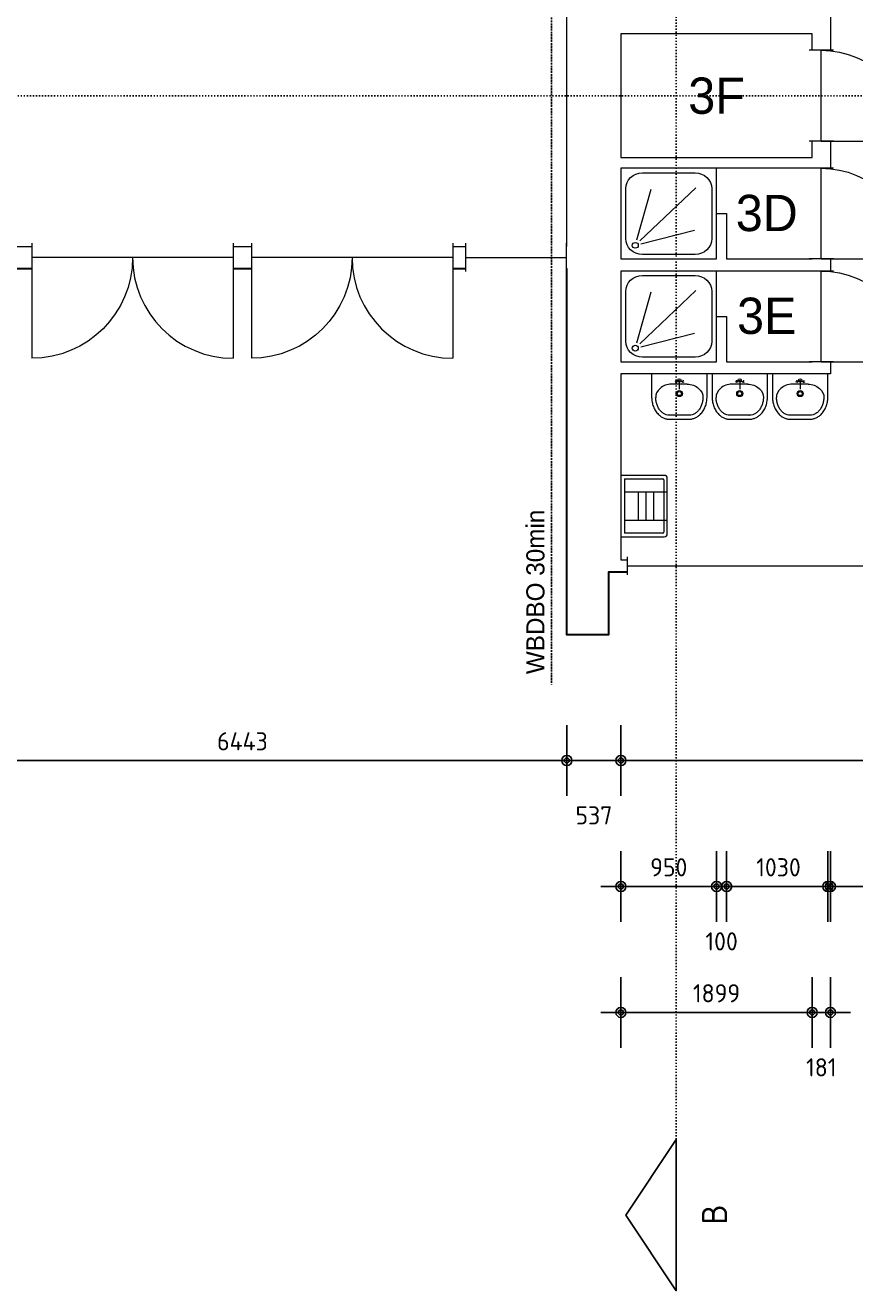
# Model space of a CAD drawing. Header units: millimetres. Extents: x 362177 to 5000048, y 157834 to 733119.
# Tile 15 of 152: x 498933 to 507170, y 284687 to 297242. Entities that reach past the tile are written whole.
import ezdxf
from ezdxf.enums import TextEntityAlignment as Align

# ---------------------------------------------------------------- set-up
doc = ezdxf.new("R2010")
doc.units = ezdxf.units.MM
doc.set_wipeout_variables(frame=1)
doc.linetypes.add('ACAD_ISO03W100', pattern=[30, 12, -18])
doc.layers.get('DEFPOINTS').update_dxf_attribs({"color": 255})
for name, color, linetype in [('A--M$1A-_F123-', 1, 'Continuous'), ('A--T$1A-_F123-_0_25MM', 2, 'Continuous'), ('X-L0_C_WBDBO', 7, 'Continuous')]:
    doc.layers.add(name, color=color, linetype=linetype)
for name, color, linetype, lineweight in [('X-L21_C_buitenwanden', 7, 'Continuous', 30), ('X-L22_C_binnenwand', 7, 'Continuous', 13), ('X-L31_C_buitenwandopening', 1, 'Continuous', 5), ('X-L32_C_binnenwandopeningen', 3, 'Continuous', 5), ('X-L74_C_sanitair', 5, 'Continuous', 5), ('X-T22_C_ruimtelabel', 7, 'Continuous', 5)]:
    doc.layers.add(name, color=color, linetype=linetype, lineweight=lineweight)
doc.styles.add('ALFA-0_18', font='iso3098.shx', dxfattribs={"height": 180})
doc.styles.add('ALFA-0_25', font='iso3098.shx', dxfattribs={"height": 250})
doc.dimstyles.new('ALFA-0_18', dxfattribs={"dimscale": 100, "dimtxt": 0.18, "dimasz": 1, "dimexe": 1.25, "dimexo": 0.625, "dimgap": 1, "dimtad": 1, "dimdec": 0, "dimzin": 0, "dimdsep": 46, "dimtxsty": 'ALFA-0_18', "dimblk": 'diminfradot', "dimblk1": 'diminfradot', "dimblk2": 'diminfradot', "dimsah": 1, "dimcen": 2.5, "dimse1": 1, "dimse2": 1, "dimclrd": 141, "dimclrt": 1, "dimadec": 0, "dimazin": 0, "dimtfac": 1, "dimtmove": 2, "dimatfit": 3, "dimldrblk": 'diminfrapyl', "dimfxl": 1, "dimtolj": 1, "dimtzin": 0, "dimarcsym": 0})

# ---------------------------------------------------------------- blocks, each defined once
blk = doc.blocks.new('diminfradot')
at = {"color": 0}
for p, q in [((0, -3.5), (0, 3.5)), ((-2, 0), (2, 0))]:
    blk.add_line(p, q, dxfattribs=at)
for radius in [0.5, 0.25]:
    blk.add_circle((0, 0), radius, dxfattribs=at)
blk = doc.blocks.new('*D122')
at = {"layer": 'A--M$1A-_F123-', "color": 141, "lineweight": -2, "transparency": 16777216}
blk.add_line((497968, 289948), (504211, 289948), dxfattribs=at)
at = {"layer": 'DEFPOINTS', "color": 0, "transparency": 16777216}
for p in [(504311, 295049), (497868, 293329), (504311, 289948)]:
    blk.add_point(p, dxfattribs=at)
at = {"layer": 'A--M$1A-_F123-', "color": 141, "lineweight": -2, "transparency": 16777216, "xscale": 100, "yscale": 100, "zscale": 100, "rotation": 180}
blk.add_blockref('diminfradot', (497868, 289948), dxfattribs=at)
at = {"layer": 'A--M$1A-_F123-', "color": 141, "lineweight": -2, "transparency": 16777216, "xscale": 100, "yscale": 100, "zscale": 100}
blk.add_blockref('diminfradot', (504311, 289948), dxfattribs=at)
at = {"layer": 'A--M$1A-_F123-', "color": 1, "transparency": 16777216, "insert": (501089.5, 290138), "char_height": 180, "attachment_point": 5, "style": 'ALFA-0_18'}
blk.add_mtext('\\A1;6443', dxfattribs=at)
blk = doc.blocks.new('diminfrapyl')
at = {"color": 0}
blk.add_solid([(0, 0), (-4, 0.7), (-4, -0.7)], dxfattribs=at)
blk = doc.blocks.new('*D123')
at = {"layer": 'A--M$1A-_F123-', "color": 141, "lineweight": -2, "transparency": 16777216}
blk.add_line((504411, 289948), (504748, 289948), dxfattribs=at)
at = {"layer": 'DEFPOINTS', "color": 0, "transparency": 16777216}
for p in [(504311, 295049), (504848, 291939), (504848, 289948)]:
    blk.add_point(p, dxfattribs=at)
at = {"layer": 'A--M$1A-_F123-', "color": 141, "lineweight": -2, "transparency": 16777216, "xscale": 100, "yscale": 100, "zscale": 100, "rotation": 180}
blk.add_blockref('diminfradot', (504311, 289948), dxfattribs=at)
at = {"layer": 'A--M$1A-_F123-', "color": 141, "lineweight": -2, "transparency": 16777216, "xscale": 100, "yscale": 100, "zscale": 100}
blk.add_blockref('diminfradot', (504848, 289948), dxfattribs=at)
at = {"layer": 'A--M$1A-_F123-', "color": 1, "transparency": 16777216, "insert": (504579.5, 289403), "char_height": 180, "attachment_point": 5, "style": 'ALFA-0_18'}
blk.add_mtext('\\A1;537', dxfattribs=at)
blk = doc.blocks.new('*D124')
at = {"layer": 'A--M$1A-_F123-', "color": 141, "lineweight": -2, "transparency": 16777216}
blk.add_line((504948, 289948), (511128, 289948), dxfattribs=at)
at = {"layer": 'DEFPOINTS', "color": 0, "transparency": 16777216}
for p in [(504848, 291939), (511228, 291939), (511228, 289948)]:
    blk.add_point(p, dxfattribs=at)
at = {"layer": 'A--M$1A-_F123-', "color": 141, "lineweight": -2, "transparency": 16777216, "xscale": 100, "yscale": 100, "zscale": 100, "rotation": 180}
blk.add_blockref('diminfradot', (504848, 289948), dxfattribs=at)
at = {"layer": 'A--M$1A-_F123-', "color": 141, "lineweight": -2, "transparency": 16777216, "xscale": 100, "yscale": 100, "zscale": 100}
blk.add_blockref('diminfradot', (511228, 289948), dxfattribs=at)
at = {"layer": 'A--M$1A-_F123-', "color": 1, "transparency": 16777216, "insert": (508038, 290138), "char_height": 180, "attachment_point": 5, "style": 'ALFA-0_18'}
blk.add_mtext('\\A1;6380', dxfattribs=at)
blk = doc.blocks.new('*D170')
at = {"layer": 'A--M$1A-_F123-', "color": 141, "lineweight": -2, "transparency": 16777216}
blk.add_line((504948, 288698), (505698, 288698), dxfattribs=at)
at = {"layer": 'DEFPOINTS', "color": 0, "transparency": 16777216}
for p in [(504848, 293904), (505798, 293904), (505798, 288698)]:
    blk.add_point(p, dxfattribs=at)
at = {"layer": 'A--M$1A-_F123-', "color": 141, "lineweight": -2, "transparency": 16777216, "xscale": 100, "yscale": 100, "zscale": 100, "rotation": 180}
blk.add_blockref('diminfradot', (504848, 288698), dxfattribs=at)
at = {"layer": 'A--M$1A-_F123-', "color": 141, "lineweight": -2, "transparency": 16777216, "xscale": 100, "yscale": 100, "zscale": 100}
blk.add_blockref('diminfradot', (505798, 288698), dxfattribs=at)
at = {"layer": 'A--M$1A-_F123-', "color": 1, "transparency": 16777216, "insert": (505323, 288888), "char_height": 180, "attachment_point": 5, "style": 'ALFA-0_18'}
blk.add_mtext('\\A1;950', dxfattribs=at)
blk = doc.blocks.new('*D171')
at = {"layer": 'A--M$1A-_F123-', "color": 141, "lineweight": -2, "transparency": 16777216}
for p, q in [((505698, 288698), (505598, 288698)), ((505798, 288698), (505898, 288698)), ((505998, 288698), (506098, 288698))]:
    blk.add_line(p, q, dxfattribs=at)
at = {"layer": 'DEFPOINTS', "color": 0, "transparency": 16777216}
for p in [(505798, 293904), (505898, 293904), (505898, 288698)]:
    blk.add_point(p, dxfattribs=at)
at = {"layer": 'A--M$1A-_F123-', "color": 141, "lineweight": -2, "transparency": 16777216, "xscale": 100, "yscale": 100, "zscale": 100}
blk.add_blockref('diminfradot', (505798, 288698), dxfattribs=at)
at = {"layer": 'A--M$1A-_F123-', "color": 141, "lineweight": -2, "transparency": 16777216, "xscale": 100, "yscale": 100, "zscale": 100, "rotation": 180}
blk.add_blockref('diminfradot', (505898, 288698), dxfattribs=at)
at = {"layer": 'A--M$1A-_F123-', "color": 1, "transparency": 16777216, "insert": (505848, 288153), "char_height": 180, "attachment_point": 5, "style": 'ALFA-0_18'}
blk.add_mtext('\\A1;100', dxfattribs=at)
blk = doc.blocks.new('*D172')
at = {"layer": 'A--M$1A-_F123-', "color": 141, "lineweight": -2, "transparency": 16777216}
blk.add_line((505998, 288698), (506828, 288698), dxfattribs=at)
at = {"layer": 'DEFPOINTS', "color": 0, "transparency": 16777216}
for p in [(505898, 293904), (506928, 293784), (506928, 288698)]:
    blk.add_point(p, dxfattribs=at)
at = {"layer": 'A--M$1A-_F123-', "color": 141, "lineweight": -2, "transparency": 16777216, "xscale": 100, "yscale": 100, "zscale": 100, "rotation": 180}
blk.add_blockref('diminfradot', (505898, 288698), dxfattribs=at)
at = {"layer": 'A--M$1A-_F123-', "color": 141, "lineweight": -2, "transparency": 16777216, "xscale": 100, "yscale": 100, "zscale": 100}
blk.add_blockref('diminfradot', (506928, 288698), dxfattribs=at)
at = {"layer": 'A--M$1A-_F123-', "color": 1, "transparency": 16777216, "insert": (506413, 288888), "char_height": 180, "attachment_point": 5, "style": 'ALFA-0_18'}
blk.add_mtext('\\A1;1030', dxfattribs=at)
blk = doc.blocks.new('*D173')
at = {"layer": 'A--M$1A-_F123-', "color": 141, "lineweight": -2, "transparency": 16777216}
blk.add_line((507003, 288698), (511128, 288698), dxfattribs=at)
at = {"layer": 'DEFPOINTS', "color": 0, "transparency": 16777216}
for p in [(506903, 293784), (511228, 291939), (511228, 288698)]:
    blk.add_point(p, dxfattribs=at)
at = {"layer": 'A--M$1A-_F123-', "color": 141, "lineweight": -2, "transparency": 16777216, "xscale": 100, "yscale": 100, "zscale": 100, "rotation": 180}
blk.add_blockref('diminfradot', (506903, 288698), dxfattribs=at)
at = {"layer": 'A--M$1A-_F123-', "color": 141, "lineweight": -2, "transparency": 16777216, "xscale": 100, "yscale": 100, "zscale": 100}
blk.add_blockref('diminfradot', (511228, 288698), dxfattribs=at)
at = {"layer": 'A--M$1A-_F123-', "color": 1, "transparency": 16777216, "insert": (509065, 288888), "char_height": 180, "attachment_point": 5, "style": 'ALFA-0_18'}
blk.add_mtext('\\A1;4325', dxfattribs=at)
blk = doc.blocks.new('*D174')
at = {"layer": 'A--M$1A-_F123-', "color": 141, "lineweight": -2, "transparency": 16777216}
blk.add_line((504948, 287448), (506647, 287448), dxfattribs=at)
at = {"layer": 'DEFPOINTS', "color": 0, "transparency": 16777216}
for p in [(504848, 295929), (506747, 295929), (506747, 287448)]:
    blk.add_point(p, dxfattribs=at)
at = {"layer": 'A--M$1A-_F123-', "color": 141, "lineweight": -2, "transparency": 16777216, "xscale": 100, "yscale": 100, "zscale": 100, "rotation": 180}
blk.add_blockref('diminfradot', (504848, 287448), dxfattribs=at)
at = {"layer": 'A--M$1A-_F123-', "color": 141, "lineweight": -2, "transparency": 16777216, "xscale": 100, "yscale": 100, "zscale": 100}
blk.add_blockref('diminfradot', (506747, 287448), dxfattribs=at)
at = {"layer": 'A--M$1A-_F123-', "color": 1, "transparency": 16777216, "insert": (505797.5, 287638), "char_height": 180, "attachment_point": 5, "style": 'ALFA-0_18'}
blk.add_mtext('\\A1;1899', dxfattribs=at)
blk = doc.blocks.new('*D175')
at = {"layer": 'A--M$1A-_F123-', "color": 141, "lineweight": -2, "transparency": 16777216}
for p, q in [((506647, 287448), (506547, 287448)), ((506747, 287448), (506928, 287448)), ((507028, 287448), (507128, 287448))]:
    blk.add_line(p, q, dxfattribs=at)
at = {"layer": 'DEFPOINTS', "color": 0, "transparency": 16777216}
for p in [(506928, 296094), (506747, 295929), (506928, 287448)]:
    blk.add_point(p, dxfattribs=at)
at = {"layer": 'A--M$1A-_F123-', "color": 141, "lineweight": -2, "transparency": 16777216, "xscale": 100, "yscale": 100, "zscale": 100}
blk.add_blockref('diminfradot', (506747, 287448), dxfattribs=at)
at = {"layer": 'A--M$1A-_F123-', "color": 141, "lineweight": -2, "transparency": 16777216, "xscale": 100, "yscale": 100, "zscale": 100, "rotation": 180}
blk.add_blockref('diminfradot', (506928, 287448), dxfattribs=at)
at = {"layer": 'A--M$1A-_F123-', "color": 1, "transparency": 16777216, "insert": (506837.5, 286903), "char_height": 180, "attachment_point": 5, "style": 'ALFA-0_18'}
blk.add_mtext('\\A1;181', dxfattribs=at)
blk = doc.blocks.new('*D236')
at = {"layer": 'A--M$1A-_F123-', "color": 141, "lineweight": -2, "transparency": 16777216}
blk.add_line((477318, 298064), (477318, 297364), dxfattribs=at)
at = {"layer": 'DEFPOINTS', "color": 0, "transparency": 16777216}
for p in [(506747, 298164), (477318, 297264), (505898, 297264)]:
    blk.add_point(p, dxfattribs=at)
at = {"layer": 'A--M$1A-_F123-', "color": 141, "lineweight": -2, "transparency": 16777216, "xscale": 100, "yscale": 100, "zscale": 100}
for p, rotation in [((477318, 298164), 90), ((477318, 297264), 270)]:
    blk.add_blockref('diminfradot', p, dxfattribs=dict(at, rotation=rotation))
at = {"layer": 'A--M$1A-_F123-', "color": 1, "transparency": 16777216, "insert": (477128, 297714), "char_height": 180, "attachment_point": 5, "rotation": 90, "style": 'ALFA-0_18'}
blk.add_mtext('\\A1;900', dxfattribs=at)
blk = doc.blocks.new('*D237')
at = {"layer": 'A--M$1A-_F123-', "color": 141, "lineweight": -2, "transparency": 16777216}
for p, q in [((477318, 297364), (477318, 297464)), ((477318, 297264), (477318, 297159)), ((477318, 297059), (477318, 296959))]:
    blk.add_line(p, q, dxfattribs=at)
at = {"layer": 'DEFPOINTS', "color": 0, "transparency": 16777216}
for p in [(505898, 297264), (477318, 297159), (506747, 297159)]:
    blk.add_point(p, dxfattribs=at)
at = {"layer": 'A--M$1A-_F123-', "color": 141, "lineweight": -2, "transparency": 16777216, "xscale": 100, "yscale": 100, "zscale": 100}
for p, rotation in [((477318, 297264), 270), ((477318, 297159), 90)]:
    blk.add_blockref('diminfradot', p, dxfattribs=dict(at, rotation=rotation))
at = {"layer": 'A--M$1A-_F123-', "color": 1, "transparency": 16777216, "insert": (476953, 297211.5), "char_height": 180, "attachment_point": 5, "rotation": 90, "style": 'ALFA-0_18'}
blk.add_mtext('\\A1;105', dxfattribs=at)
blk = doc.blocks.new('*D238')
at = {"layer": 'A--M$1A-_F123-', "color": 141, "lineweight": -2, "transparency": 16777216}
blk.add_line((477318, 297059), (477318, 296029), dxfattribs=at)
at = {"layer": 'DEFPOINTS', "color": 0, "transparency": 16777216}
for p in [(506747, 297159), (477318, 295929), (506747, 295929)]:
    blk.add_point(p, dxfattribs=at)
at = {"layer": 'A--M$1A-_F123-', "color": 141, "lineweight": -2, "transparency": 16777216, "xscale": 100, "yscale": 100, "zscale": 100}
for p, rotation in [((477318, 297159), 90), ((477318, 295929), 270)]:
    blk.add_blockref('diminfradot', p, dxfattribs=dict(at, rotation=rotation))
at = {"layer": 'A--M$1A-_F123-', "color": 1, "transparency": 16777216, "insert": (477128, 296544), "char_height": 180, "attachment_point": 5, "rotation": 90, "style": 'ALFA-0_18'}
blk.add_mtext('\\A1;1230', dxfattribs=at)
blk = doc.blocks.new('*D239')
at = {"layer": 'A--M$1A-_F123-', "color": 141, "lineweight": -2, "transparency": 16777216}
for p, q in [((477318, 296029), (477318, 296129)), ((477318, 295929), (477318, 295824)), ((477318, 295724), (477318, 295624))]:
    blk.add_line(p, q, dxfattribs=at)
at = {"layer": 'DEFPOINTS', "color": 0, "transparency": 16777216}
for p in [(506747, 295929), (477318, 295824), (506748, 295824)]:
    blk.add_point(p, dxfattribs=at)
at = {"layer": 'A--M$1A-_F123-', "color": 141, "lineweight": -2, "transparency": 16777216, "xscale": 100, "yscale": 100, "zscale": 100}
for p, rotation in [((477318, 295929), 270), ((477318, 295824), 90)]:
    blk.add_blockref('diminfradot', p, dxfattribs=dict(at, rotation=rotation))
at = {"layer": 'A--M$1A-_F123-', "color": 1, "transparency": 16777216, "insert": (476953, 295876.5), "char_height": 180, "attachment_point": 5, "rotation": 90, "style": 'ALFA-0_18'}
blk.add_mtext('\\A1;105', dxfattribs=at)
blk = doc.blocks.new('*D240')
at = {"layer": 'A--M$1A-_F123-', "color": 141, "lineweight": -2, "transparency": 16777216}
blk.add_line((477318, 295724), (477318, 295024), dxfattribs=at)
at = {"layer": 'DEFPOINTS', "color": 0, "transparency": 16777216}
for p in [(506748, 295824), (477318, 294924), (505898, 294924)]:
    blk.add_point(p, dxfattribs=at)
at = {"layer": 'A--M$1A-_F123-', "color": 141, "lineweight": -2, "transparency": 16777216, "xscale": 100, "yscale": 100, "zscale": 100}
for p, rotation in [((477318, 295824), 90), ((477318, 294924), 270)]:
    blk.add_blockref('diminfradot', p, dxfattribs=dict(at, rotation=rotation))
at = {"layer": 'A--M$1A-_F123-', "color": 1, "transparency": 16777216, "insert": (477128, 295374), "char_height": 180, "attachment_point": 5, "rotation": 90, "style": 'ALFA-0_18'}
blk.add_mtext('\\A1;900', dxfattribs=at)
blk = doc.blocks.new('*D241')
at = {"layer": 'A--M$1A-_F123-', "color": 141, "lineweight": -2, "transparency": 16777216}
for p, q in [((477318, 295024), (477318, 295124)), ((477318, 294924), (477318, 294804)), ((477318, 294704), (477318, 294604))]:
    blk.add_line(p, q, dxfattribs=at)
at = {"layer": 'DEFPOINTS', "color": 0, "transparency": 16777216}
for p in [(505898, 294924), (477318, 294804), (506747, 294804)]:
    blk.add_point(p, dxfattribs=at)
at = {"layer": 'A--M$1A-_F123-', "color": 141, "lineweight": -2, "transparency": 16777216, "xscale": 100, "yscale": 100, "zscale": 100}
for p, rotation in [((477318, 294924), 270), ((477318, 294804), 90)]:
    blk.add_blockref('diminfradot', p, dxfattribs=dict(at, rotation=rotation))
at = {"layer": 'A--M$1A-_F123-', "color": 1, "transparency": 16777216, "insert": (476953, 294864), "char_height": 180, "attachment_point": 5, "rotation": 90, "style": 'ALFA-0_18'}
blk.add_mtext('\\A1;120', dxfattribs=at)
blk = doc.blocks.new('*D242')
at = {"layer": 'A--M$1A-_F123-', "color": 141, "lineweight": -2, "transparency": 16777216}
blk.add_line((477318, 294704), (477318, 294004), dxfattribs=at)
at = {"layer": 'DEFPOINTS', "color": 0, "transparency": 16777216}
for p in [(506747, 294804), (477318, 293904), (506747, 293904)]:
    blk.add_point(p, dxfattribs=at)
at = {"layer": 'A--M$1A-_F123-', "color": 141, "lineweight": -2, "transparency": 16777216, "xscale": 100, "yscale": 100, "zscale": 100}
for p, rotation in [((477318, 294804), 90), ((477318, 293904), 270)]:
    blk.add_blockref('diminfradot', p, dxfattribs=dict(at, rotation=rotation))
at = {"layer": 'A--M$1A-_F123-', "color": 1, "transparency": 16777216, "insert": (477128, 294354), "char_height": 180, "attachment_point": 5, "rotation": 90, "style": 'ALFA-0_18'}
blk.add_mtext('\\A1;900', dxfattribs=at)
blk = doc.blocks.new('*D243')
at = {"layer": 'A--M$1A-_F123-', "color": 141, "lineweight": -2, "transparency": 16777216}
for p, q in [((477318, 294004), (477318, 294104)), ((477318, 293904), (477318, 293784)), ((477318, 293684), (477318, 293584))]:
    blk.add_line(p, q, dxfattribs=at)
at = {"layer": 'DEFPOINTS', "color": 0, "transparency": 16777216}
for p in [(506747, 293904), (477318, 293784), (504848, 293784)]:
    blk.add_point(p, dxfattribs=at)
at = {"layer": 'A--M$1A-_F123-', "color": 141, "lineweight": -2, "transparency": 16777216, "xscale": 100, "yscale": 100, "zscale": 100}
for p, rotation in [((477318, 293904), 270), ((477318, 293784), 90)]:
    blk.add_blockref('diminfradot', p, dxfattribs=dict(at, rotation=rotation))
at = {"layer": 'A--M$1A-_F123-', "color": 1, "transparency": 16777216, "insert": (476953, 293844), "char_height": 180, "attachment_point": 5, "rotation": 90, "style": 'ALFA-0_18'}
blk.add_mtext('\\A1;120', dxfattribs=at)
blk = doc.blocks.new('*D244')
at = {"layer": 'A--M$1A-_F123-', "color": 141, "lineweight": -2, "transparency": 16777216}
blk.add_line((477318, 293684), (477318, 292039), dxfattribs=at)
at = {"layer": 'DEFPOINTS', "color": 0, "transparency": 16777216}
for p in [(504848, 293784), (477318, 291939), (504848, 291939)]:
    blk.add_point(p, dxfattribs=at)
at = {"layer": 'A--M$1A-_F123-', "color": 141, "lineweight": -2, "transparency": 16777216, "xscale": 100, "yscale": 100, "zscale": 100}
for p, rotation in [((477318, 293784), 90), ((477318, 291939), 270)]:
    blk.add_blockref('diminfradot', p, dxfattribs=dict(at, rotation=rotation))
at = {"layer": 'A--M$1A-_F123-', "color": 1, "transparency": 16777216, "insert": (477128, 292861.5), "char_height": 180, "attachment_point": 5, "rotation": 90, "style": 'ALFA-0_18'}
blk.add_mtext('\\A1;1845', dxfattribs=at)
blk = doc.blocks.new('*D250')
at = {"layer": 'A--M$1A-_F123-', "color": 141, "lineweight": -2, "transparency": 16777216}
blk.add_line((476068, 297614), (476068, 297364), dxfattribs=at)
at = {"layer": 'DEFPOINTS', "color": 0, "transparency": 16777216}
for p in [(505898, 297714), (476068, 297264), (505898, 297264)]:
    blk.add_point(p, dxfattribs=at)
at = {"layer": 'A--M$1A-_F123-', "color": 141, "lineweight": -2, "transparency": 16777216, "xscale": 100, "yscale": 100, "zscale": 100}
for p, rotation in [((476068, 297714), 90), ((476068, 297264), 270)]:
    blk.add_blockref('diminfradot', p, dxfattribs=dict(at, rotation=rotation))
at = {"layer": 'A--M$1A-_F123-', "color": 1, "transparency": 16777216, "insert": (475703, 297489), "char_height": 180, "attachment_point": 5, "rotation": 90, "style": 'ALFA-0_18'}
blk.add_mtext('\\A1;450', dxfattribs=at)
blk = doc.blocks.new('*D251')
at = {"layer": 'A--M$1A-_F123-', "color": 141, "lineweight": -2, "transparency": 16777216}
blk.add_line((476068, 297164), (476068, 295924), dxfattribs=at)
at = {"layer": 'DEFPOINTS', "color": 0, "transparency": 16777216}
for p in [(505898, 297264), (476068, 295824), (506748, 295824)]:
    blk.add_point(p, dxfattribs=at)
at = {"layer": 'A--M$1A-_F123-', "color": 141, "lineweight": -2, "transparency": 16777216, "xscale": 100, "yscale": 100, "zscale": 100}
for p, rotation in [((476068, 297264), 90), ((476068, 295824), 270)]:
    blk.add_blockref('diminfradot', p, dxfattribs=dict(at, rotation=rotation))
at = {"layer": 'A--M$1A-_F123-', "color": 1, "transparency": 16777216, "insert": (475878, 296544), "char_height": 180, "attachment_point": 5, "rotation": 90, "style": 'ALFA-0_18'}
blk.add_mtext('\\A1;1440', dxfattribs=at)
blk = doc.blocks.new('*D252')
at = {"layer": 'A--M$1A-_F123-', "color": 141, "lineweight": -2, "transparency": 16777216}
blk.add_line((476068, 295724), (476068, 295474), dxfattribs=at)
at = {"layer": 'DEFPOINTS', "color": 0, "transparency": 16777216}
for p in [(506748, 295824), (476068, 295374), (505898, 295374)]:
    blk.add_point(p, dxfattribs=at)
at = {"layer": 'A--M$1A-_F123-', "color": 141, "lineweight": -2, "transparency": 16777216, "xscale": 100, "yscale": 100, "zscale": 100}
for p, rotation in [((476068, 295824), 90), ((476068, 295374), 270)]:
    blk.add_blockref('diminfradot', p, dxfattribs=dict(at, rotation=rotation))
at = {"layer": 'A--M$1A-_F123-', "color": 1, "transparency": 16777216, "insert": (475703, 295599), "char_height": 180, "attachment_point": 5, "rotation": 90, "style": 'ALFA-0_18'}
blk.add_mtext('\\A1;450', dxfattribs=at)
blk = doc.blocks.new('*D253')
at = {"layer": 'A--M$1A-_F123-', "color": 141, "lineweight": -2, "transparency": 16777216}
blk.add_line((476068, 295274), (476068, 295024), dxfattribs=at)
at = {"layer": 'DEFPOINTS', "color": 0, "transparency": 16777216}
for p in [(505898, 295374), (476068, 294924), (505898, 294924)]:
    blk.add_point(p, dxfattribs=at)
at = {"layer": 'A--M$1A-_F123-', "color": 141, "lineweight": -2, "transparency": 16777216, "xscale": 100, "yscale": 100, "zscale": 100}
for p, rotation in [((476068, 295374), 90), ((476068, 294924), 270)]:
    blk.add_blockref('diminfradot', p, dxfattribs=dict(at, rotation=rotation))
at = {"layer": 'A--M$1A-_F123-', "color": 1, "transparency": 16777216, "insert": (475703, 295149), "char_height": 180, "attachment_point": 5, "rotation": 90, "style": 'ALFA-0_18'}
blk.add_mtext('\\A1;450', dxfattribs=at)
blk = doc.blocks.new('*D254')
at = {"layer": 'A--M$1A-_F123-', "color": 141, "lineweight": -2, "transparency": 16777216}
blk.add_line((476068, 294704), (476068, 294454), dxfattribs=at)
at = {"layer": 'DEFPOINTS', "color": 0, "transparency": 16777216}
for p in [(506747, 294804), (476068, 294354), (505898, 294354)]:
    blk.add_point(p, dxfattribs=at)
at = {"layer": 'A--M$1A-_F123-', "color": 141, "lineweight": -2, "transparency": 16777216, "xscale": 100, "yscale": 100, "zscale": 100}
for p, rotation in [((476068, 294804), 90), ((476068, 294354), 270)]:
    blk.add_blockref('diminfradot', p, dxfattribs=dict(at, rotation=rotation))
at = {"layer": 'A--M$1A-_F123-', "color": 1, "transparency": 16777216, "insert": (475703, 294579), "char_height": 180, "attachment_point": 5, "rotation": 90, "style": 'ALFA-0_18'}
blk.add_mtext('\\A1;450', dxfattribs=at)
blk = doc.blocks.new('*D255')
at = {"layer": 'A--M$1A-_F123-', "color": 141, "lineweight": -2, "transparency": 16777216}
blk.add_line((476068, 294254), (476068, 294004), dxfattribs=at)
at = {"layer": 'DEFPOINTS', "color": 0, "transparency": 16777216}
for p in [(505898, 294354), (476068, 293904), (505898, 293904)]:
    blk.add_point(p, dxfattribs=at)
at = {"layer": 'A--M$1A-_F123-', "color": 141, "lineweight": -2, "transparency": 16777216, "xscale": 100, "yscale": 100, "zscale": 100}
for p, rotation in [((476068, 294354), 90), ((476068, 293904), 270)]:
    blk.add_blockref('diminfradot', p, dxfattribs=dict(at, rotation=rotation))
at = {"layer": 'A--M$1A-_F123-', "color": 1, "transparency": 16777216, "insert": (475703, 294129), "char_height": 180, "attachment_point": 5, "rotation": 90, "style": 'ALFA-0_18'}
blk.add_mtext('\\A1;450', dxfattribs=at)
blk = doc.blocks.new('*D263')
at = {"layer": 'A--M$1A-_F123-', "color": 141, "lineweight": -2, "transparency": 16777216}
blk.add_line((474818, 300104), (474818, 292039), dxfattribs=at)
at = {"layer": 'DEFPOINTS', "color": 0, "transparency": 16777216}
for p in [(511348, 300204), (474818, 291939), (511348, 291939)]:
    blk.add_point(p, dxfattribs=at)
at = {"layer": 'A--M$1A-_F123-', "color": 141, "lineweight": -2, "transparency": 16777216, "xscale": 100, "yscale": 100, "zscale": 100}
for p, rotation in [((474818, 300204), 90), ((474818, 291939), 270)]:
    blk.add_blockref('diminfradot', p, dxfattribs=dict(at, rotation=rotation))
at = {"layer": 'A--M$1A-_F123-', "color": 1, "transparency": 16777216, "insert": (474628, 296071.5), "char_height": 180, "attachment_point": 5, "rotation": 90, "style": 'ALFA-0_18'}
blk.add_mtext('\\A1;8265', dxfattribs=at)
blk = doc.blocks.new('DVDVB_32_-S-_Raam')
at = {"linetype": 'Continuous', "lineweight": 13}
blk.add_wipeout([(0, 0.5), (1, 0.5), (1, -0.5), (0, -0.5)], dxfattribs=at)
at = {"color": 1, "linetype": 'ByBlock', "lineweight": -2}
for p, q in [((0, -0.5), (0, 0.5)), ((1, -0.5), (1, 0.5)), ((0, 0), (1, 0))]:
    blk.add_line(p, q, dxfattribs=at)
blk = doc.blocks.new('DVDVB_32_-S-_Deur')
at = {"linetype": 'Continuous', "lineweight": 13}
blk.add_wipeout([(0, -0.5), (1, -0.5), (1, 0.5), (0, 0.5)], dxfattribs=at)
at = {"color": 0, "linetype": 'ByBlock', "lineweight": -2}
for p, q in [((0, -0.5), (0, 0.5)), ((1, -0.5), (1, 0.5)), ((0, 0), (1, 0))]:
    blk.add_line(p, q, dxfattribs=at)
blk = doc.blocks.new('DVDVB_32_-S-_DubbelDeur')
at = {"linetype": 'Continuous', "lineweight": 13}
blk.add_wipeout([(0, -0.5), (1, -0.5), (1, 0.5), (0, 0.5)], dxfattribs=at)
at = {"color": 0, "linetype": 'ByBlock', "lineweight": -2}
for p, q in [((0, -0.5), (0, 0.5)), ((1, -0.5), (1, 0.5)), ((0, 0), (1, 0))]:
    blk.add_line(p, q, dxfattribs=at)
blk = doc.blocks.new('DVDVB_32_-S-_DraairichtingEnkel')
at = {"color": 0, "linetype": 'ByBlock', "lineweight": -2}
blk.add_line((0, 0), (0, 1), dxfattribs=at)
blk.add_arc((0, 0), 1, 0, 90, dxfattribs=at)
blk = doc.blocks.new('DVDVB_74_-S-_Wasbak')
at = {"color": 0, "linetype": 'ByBlock', "lineweight": -2}
for p, q in [((-79, -100), (79, -100)), ((0, -65), (-45, -82)), ((-37, -64), (-29, -89)), ((0, -65), (0, -153)), ((0, -65), (45, -82)), ((37, -64), (29, -89))]:
    blk.add_line(p, q, dxfattribs=at)
for centre, radius in [((0, -66), 17.5), ((0, -196), 30), ((0, -196), 20)]:
    blk.add_circle(centre, radius, dxfattribs=at)
blk.add_ellipse((-96, -211), major_axis=(136, 40), ratio=0.751905, start_param=1.224555, end_param=2.997882, dxfattribs=at)
at = {"color": 0, "linetype": 'ByBlock', "lineweight": -2, "extrusion": (0, 0, -1)}
blk.add_ellipse((96, -211), major_axis=(-136, 40), ratio=0.751905, start_param=1.224555, end_param=2.997882, dxfattribs=at)
at = {"color": 0, "linetype": 'ByBlock', "lineweight": -2}
for points in [[(-275, 0), (-275, -118), (-275, -235)], [(275, 0), (0, 0), (-275, 0)], [(275, -236), (275, -118), (275, 0)], [(-92, -451), (0, -450), (91, -450)]]:
    blk.add_open_spline(points, degree=2, dxfattribs=at)
for points in [[(-275, -235), (-270, -456), (-92, -451)], [(91, -450), (270, -456), (275, -236)]]:
    blk.add_rational_spline(points, [1, 0.707108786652, 1], degree=2, dxfattribs=at)
blk.add_rational_spline([(235, -235), (231, -415), (92, -411), (92, -410), (91, -410), (0, -410), (-91, -410), (-92, -410), (-93, -411), (-231, -415), (-235, -235)], [1, 0.707108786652, 1, 1, 1, 1, 1, 1, 1, 0.707108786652, 1], degree=2, knots=[0, 0, 0, 0.2, 0.2, 0.4, 0.4, 0.6, 0.6, 0.8, 0.8, 1, 1, 1], dxfattribs=at)
blk = doc.blocks.new('DVDVB_74_-S-_Douchebak')
at = {"color": 0, "linetype": 'ByBlock', "lineweight": -2}
for p, q in [((0.225, 0.95), (0.775, 0.95)), ((0.05, 0.225), (0.05, 0.775)), ((0.166, 0.209), (0.316, 0.77)), ((0.784, 0.784), (0.199, 0.199)), ((0.95, 0.775), (0.95, 0.225)), ((0.209, 0.166), (0.77, 0.316)), ((0.775, 0.05), (0.225, 0.05))]:
    blk.add_line(p, q, dxfattribs=at)
at = {"color": 0, "linetype": 'ByBlock', "lineweight": -2, "flags": 128}
blk.add_lwpolyline([(0, 1), (0, 0), (1, 0), (1, 1)], close=True, dxfattribs=at)
at = {"color": 0, "linetype": 'ByBlock', "lineweight": -2}
blk.add_circle((0.15, 0.15), 0.0315, dxfattribs=at)
at = {"color": 0, "linetype": 'ByBlock', "lineweight": -2, "extrusion": (0, 0, -1)}
for centre, start, end in [((-0.225, 0.775), 0, 90), ((-0.775, 0.775), 90, 180), ((-0.225, 0.225), 270, 0), ((-0.775, 0.225), 180, 270)]:
    blk.add_arc(centre, 0.175, start, end, dxfattribs=at)
blk = doc.blocks.new('DVDVB_74_-S-_Uitstortgootsteen')
at = {"color": 0, "linetype": 'ByBlock', "lineweight": -2}
for p, q in [((305, 0), (-305, 0)), ((-305, 0), (-305, -430)), ((305, -430), (305, 0)), ((270, -35), (-270, -35)), ((-270, -415), (-270, -35)), ((-140, -35), (-140, -460)), ((140, -35), (140, -460)), ((270, -35), (270, -415)), ((140, -172), (-140, -172)), ((140, -247), (-140, -247)), ((140, -322), (-140, -322)), ((-275, -460), (275, -460)), ((260, -425), (-260, -425))]:
    blk.add_line(p, q, dxfattribs=at)
for centre, radius, start, end in [((-275, -430), 30, 180, 270), ((-260, -415), 10, 180, 270), ((260, -415), 10, 270, 0), ((275, -430), 30, 270, 0)]:
    blk.add_arc(centre, radius, start, end, dxfattribs=at)

msp = doc.modelspace()

# ---------------------------------------------------------------- linework, layer by layer
at = {"flags": 128}
msp.add_lwpolyline([(505398, 286187.1), (504898, 285437.1), (505398, 284687.1)], close=True, dxfattribs=at)
at = {"layer": 'X-L21_C_buitenwanden'}
msp.add_lwpolyline([(556848, 311909), (504728, 311909), (504728, 312529), (504308, 312529), (504308, 308899), (497868, 308899), (497868, 310400), (497448, 310400), (497448, 309584), (481488, 309584), (481488, 310400), (481068, 310400), (481068, 293329), (481488, 293328), (481488, 294144), (497448, 294144), (497448, 293329), (497868, 293329), (497868, 294829), (504308, 294829), (504308, 291199), (504728, 291199), (504728, 291819), (556848, 291819)], dxfattribs=at)
at = {"layer": 'X-L22_C_binnenwand'}
msp.add_lwpolyline([(497868, 298044), (497868, 295049), (504311, 295049), (504311, 300324), (505948, 300324), (505948, 300564)], dxfattribs=at)
for points in [[(504848, 291939), (511228, 291939), (511228, 300204), (506928, 300204), (506928, 293784), (504848, 293784)], [(504848, 297159), (504848, 295929), (506747, 295929), (506747, 297159)], [(504848, 295824), (504848, 294924), (505798, 294924), (505798, 295374), (505898, 295374), (505898, 294924), (506747, 294924), (506748, 295824)], [(504848, 294804), (504848, 293904), (505798, 293904), (505798, 294354), (505898, 294354), (505898, 293904), (506747, 293904), (506747, 294804)]]:
    msp.add_lwpolyline(points, close=True, dxfattribs=at)

# ---------------------------------------------------------------- block references
at = {"layer": 'X-L74_C_sanitair'}
for name, p, xscale, yscale in [('DVDVB_74_-S-_Douchebak', (504848, 294924), 950.0002493, 899.9975402), ('DVDVB_74_-S-_Douchebak', (504848, 293904), 950.0002493, 899.9975402), ('DVDVB_74_-S-_Wasbak', (505428, 293784), 0.9999983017, 0.9999983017), ('DVDVB_74_-S-_Wasbak', (506028, 293784), 0.9999983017, 0.9999983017), ('DVDVB_74_-S-_Wasbak', (506628, 293784), 0.9999983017, 0.9999983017)]:
    msp.add_blockref(name, p, dxfattribs=dict(at, xscale=xscale, yscale=yscale))
at = {"layer": 'X-L74_C_sanitair', "rotation": 90}
msp.add_blockref('DVDVB_74_-S-_Uitstortgootsteen', (504848, 292472), dxfattribs=at)

# ---------------------------------------------------------------- texts
at = {"layer": 'A--T$1A-_F123-_0_25MM', "insert": (505652.8, 285341.6), "char_height": 250, "attachment_point": 1, "rotation": 90, "style": 'ALFA-0_25'}
msp.add_mtext_dynamic_manual_height_columns('B', width=3321.413, gutter_width=12.5, heights=[0], dxfattribs=at)
at = {"layer": 'X-T22_C_ruimtelabel'}
for s, p in [('3F', (505797.5, 296544)), ('3D', (506296.4, 295380.1)), ('3E', (506296.1, 294360.1))]:
    msp.add_text(s, height=360, dxfattribs=at).set_placement(p, align=Align.MIDDLE_CENTER)
msp.add_text('WBDBO 30min', height=180, rotation=90, dxfattribs=at).set_placement((503998.6, 291620.2), align=Align.MIDDLE_CENTER)

# ---------------------------------------------------------------- dimensions: what is measured, and where the dimension line sits
at = {"layer": 'A--M$1A-_F123-'}
for base, p1, p2, picture, middle in [((474818, 291939), (511348, 300204), (511348, 291939), '*D263', (474628, 296071.5)), ((477318, 297264), (506747, 298164), (505898, 297264), '*D236', (477128, 297714)), ((476068, 297264), (505898, 297714), (505898, 297264), '*D250', (475703, 297489)), ((476068, 295824), (505898, 297264), (506748, 295824), '*D251', (475878, 296544)), ((477318, 297159), (505898, 297264), (506747, 297159), '*D237', (476953, 297211.5)), ((477318, 295929), (506747, 297159), (506747, 295929), '*D238', (477128, 296544)), ((477318, 295824), (506747, 295929), (506748, 295824), '*D239', (476953, 295876.5)), ((476068, 295374), (506748, 295824), (505898, 295374), '*D252', (475703, 295599)), ((477318, 294924), (506748, 295824), (505898, 294924), '*D240', (477128, 295374)), ((476068, 294924), (505898, 295374), (505898, 294924), '*D253', (475703, 295149)), ((477318, 294804), (505898, 294924), (506747, 294804), '*D241', (476953, 294864)), ((476068, 294354), (506747, 294804), (505898, 294354), '*D254', (475703, 294579)), ((477318, 293904), (506747, 294804), (506747, 293904), '*D242', (477128, 294354)), ((476068, 293904), (505898, 294354), (505898, 293904), '*D255', (475703, 294129)), ((477318, 293784), (506747, 293904), (504848, 293784), '*D243', (476953, 293844)), ((477318, 291939), (504848, 293784), (504848, 291939), '*D244', (477128, 292861.5))]:
    dim = msp.add_linear_dim(base=base, p1=p1, p2=p2, angle=90, dimstyle='ALFA-0_18', override={"dimclrd": 141}, dxfattribs=at)
    dim.commit()
    dim.dimension.update_dxf_attribs({"geometry": picture, "text_midpoint": middle})
for base, p1, p2, picture, middle in [((506928, 287448), (506747, 295929), (506928, 296094), '*D175', (506837.5, 286903)), ((506747, 287448), (504848, 295929), (506747, 295929), '*D174', (505797.5, 287638)), ((504311, 289948), (497868, 293329), (504311, 295049), '*D122', (501089.5, 290138)), ((504848, 289948), (504311, 295049), (504848, 291939), '*D123', (504579.5, 289403)), ((505798, 288698), (504848, 293904), (505798, 293904), '*D170', (505323, 288888)), ((505898, 288698), (505798, 293904), (505898, 293904), '*D171', (505848, 288153)), ((506928, 288698), (505898, 293904), (506928, 293784), '*D172', (506413, 288888)), ((511228, 288698), (506903, 293784), (511228, 291939), '*D173', (509065.5, 288888)), ((511228, 289948), (504848, 291939), (511228, 291939), '*D124', (508038, 290138))]:
    dim = msp.add_linear_dim(base=base, p1=p1, p2=p2, dimstyle='ALFA-0_18', override={"dimclrd": 141}, dxfattribs=at)
    dim.commit()
    dim.dimension.update_dxf_attribs({"geometry": picture, "text_midpoint": middle})

# ---------------------------------------------------------------- next in the draw order: block references
at = {"layer": 'X-L31_C_buitenwandopening', "xscale": 2000, "yscale": 280, "rotation": 180}
for p in [(500998, 294939), (503178, 294939)]:
    msp.add_blockref('DVDVB_32_-S-_DubbelDeur', p, dxfattribs=at)
at = {"layer": 'X-L31_C_buitenwandopening'}
for p, xscale, yscale in [((503308, 294939), 1000, 280), ((504913, 291879), 6249.99, 180)]:
    msp.add_blockref('DVDVB_32_-S-_Raam', p, dxfattribs=dict(at, xscale=xscale, yscale=yscale))
at = {"layer": 'X-L32_C_binnenwandopeningen', "xscale": 900, "yscale": 241, "rotation": 90}
for p in [(506837.5, 296094), (506837.5, 294924), (506837.5, 293904)]:
    msp.add_blockref('DVDVB_32_-S-_Deur', p, dxfattribs=at)

# ---------------------------------------------------------------- next in the draw order: linework, layer by layer
at = {"linetype": 'ACAD_ISO03W100'}
for p, q in [((505398, 284687.1), (505398, 318298.9)), ((473058.1, 296544), (586400.3, 296544))]:
    msp.add_line(p, q, dxfattribs=at)
at = {"layer": 'X-L0_C_WBDBO', "color": 160, "linetype": 'ACAD_ISO03W100', "ltscale": 0.25, "flags": 128}
msp.add_lwpolyline([(504158, 313028.8), (504168.2, 303254), (505798, 303254), (505798, 300474), (504161, 300474), (504158, 290699)], dxfattribs=at)

# ---------------------------------------------------------------- next in the draw order: block references
at = {"layer": 'X-L31_C_buitenwandopening', "xscale": 1000, "yscale": -1000}
for p in [(498998, 294939), (501178, 294939)]:
    msp.add_blockref('DVDVB_32_-S-_DraairichtingEnkel', p, dxfattribs=at)
at = {"layer": 'X-L31_C_buitenwandopening', "xscale": 1000, "yscale": 1000, "rotation": 180}
for p in [(500998, 294939), (503178, 294939)]:
    msp.add_blockref('DVDVB_32_-S-_DraairichtingEnkel', p, dxfattribs=at)
at = {"layer": 'X-L32_C_binnenwandopeningen', "xscale": 900, "yscale": -900, "rotation": 90}
for p in [(506837.5, 296094), (506837.5, 294924), (506837.5, 293904)]:
    msp.add_blockref('DVDVB_32_-S-_DraairichtingEnkel', p, dxfattribs=at)

doc.saveas('drawing.dxf')
